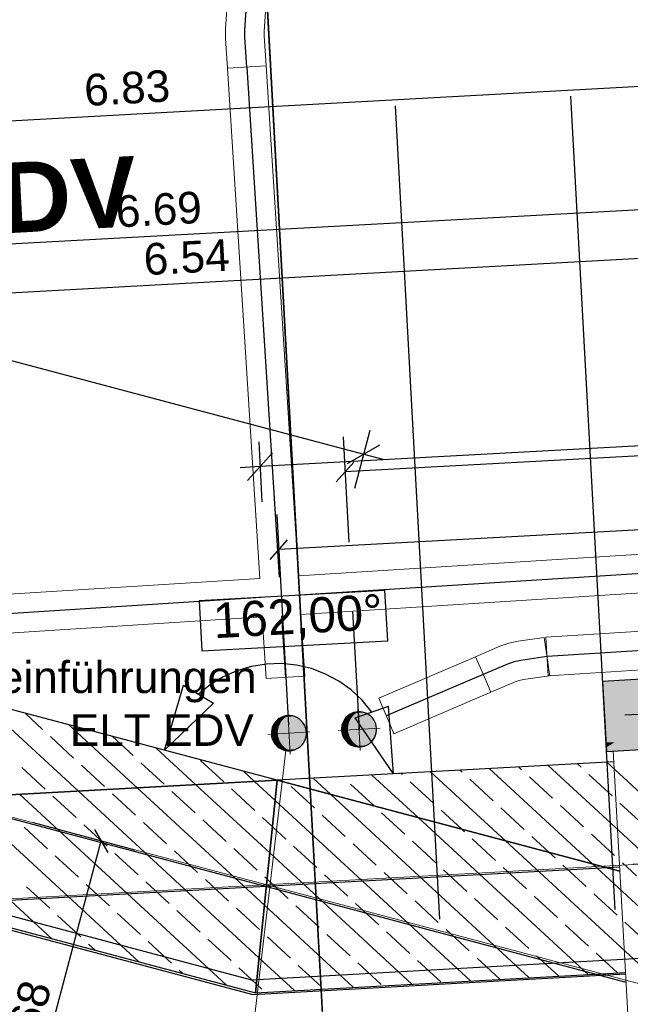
# Model space of a CAD drawing. Extents: x -779 to 790, y -208 to 633.
# Tile 55 of 232: x -31 to 4, y -78 to -22. Entities that reach past the tile are written whole.
import ezdxf
from ezdxf.lldxf.tags import DXFTag

# ---------------------------------------------------------------- set-up
doc = ezdxf.new("R2010")
doc.units = 0
doc.layers.get('0').update_dxf_attribs({"lineweight": 25})
for name, color, linetype, lineweight, true_color in [('01AFU Allgemein Bemaßung-A07F5V4RWF', 7, 'Continuous', 25, 0x848484), ('02 Raster Bemaßung', 7, 'Continuous', 25, 0x848484), ('02 Raster Gebäude-A07F5V4QWF', 7, 'Continuous', 25, 0x848484), ('20 Bodenplatte-A07F5V4PWF', 7, 'Continuous', 25, 0x848484), ('20 Fundament-A07F5V4OWF', 7, 'Continuous', 25, 0x848484), ('20 Räume Innen', 9, 'Continuous', 25, 0x808080), ('60 Stützwände', 9, 'Continuous', 25, 0x808080), ('ELT Leerrohre', 1, 'Continuous', 35, 0xff0000), ('S_Mass', 150, 'Continuous', 25, 0x007fff)]:
    doc.layers.add(name, color=color, linetype=linetype, lineweight=lineweight, true_color=true_color)
for name, color, linetype, lineweight in [('02 Raster Gebäude-A07F5V53WF', 7, 'Continuous', 13), ('SC_Deckendurchbruch', 7, 'Continuous', 25), ('SC_Mass', 7, 'Continuous', 25)]:
    doc.layers.add(name, color=color, linetype=linetype, lineweight=lineweight)
doc.styles.get("Standard").update_dxf_attribs({"font": 'arial.ttf'})
tags = doc.linetypes.add('Raster-A07F5V4TWF', pattern=[0.2, 0.1, -0.05, 0, -0.05]).pattern_tags.tags
tags[10:11] = [DXFTag(74, 4), DXFTag(75, 0), DXFTag(340, '0'), DXFTag(46, 1.0), DXFTag(50, 0.0), DXFTag(44, 0.0), DXFTag(45, 0.0)]
tags[8:9] = [DXFTag(74, 4), DXFTag(75, 0), DXFTag(340, '0'), DXFTag(46, 1.0), DXFTag(50, 0.0), DXFTag(44, 0.0), DXFTag(45, 0.0)]
tags[6:7] = [DXFTag(74, 4), DXFTag(75, 0), DXFTag(340, '0'), DXFTag(46, 1.0), DXFTag(50, 0.0), DXFTag(44, 0.0), DXFTag(45, 0.0)]
tags[4:5] = [DXFTag(74, 4), DXFTag(75, 0), DXFTag(340, '0'), DXFTag(46, 1.0), DXFTag(50, 0.0), DXFTag(44, 0.0), DXFTag(45, 0.0)]
tags = doc.linetypes.add('Raster-A07F5V57WF', pattern=[0.2, 0.1, -0.05, 0, -0.05]).pattern_tags.tags
tags[10:11] = [DXFTag(74, 4), DXFTag(75, 0), DXFTag(340, '0'), DXFTag(46, 1.0), DXFTag(50, 0.0), DXFTag(44, 0.0), DXFTag(45, 0.0)]
tags[8:9] = [DXFTag(74, 4), DXFTag(75, 0), DXFTag(340, '0'), DXFTag(46, 1.0), DXFTag(50, 0.0), DXFTag(44, 0.0), DXFTag(45, 0.0)]
tags[6:7] = [DXFTag(74, 4), DXFTag(75, 0), DXFTag(340, '0'), DXFTag(46, 1.0), DXFTag(50, 0.0), DXFTag(44, 0.0), DXFTag(45, 0.0)]
tags[4:5] = [DXFTag(74, 4), DXFTag(75, 0), DXFTag(340, '0'), DXFTag(46, 1.0), DXFTag(50, 0.0), DXFTag(44, 0.0), DXFTag(45, 0.0)]
tags = doc.linetypes.add('STRICHPUNKT2', pattern=[12.7, 6.35, -3.175, 0, -3.175]).pattern_tags.tags
tags[10:11] = [DXFTag(74, 4), DXFTag(75, 0), DXFTag(340, '0'), DXFTag(46, 0.0), DXFTag(50, 0.0), DXFTag(44, 0.0), DXFTag(45, 0.0)]
tags[8:9] = [DXFTag(74, 4), DXFTag(75, 0), DXFTag(340, '0'), DXFTag(46, 0.0), DXFTag(50, 0.0), DXFTag(44, 0.0), DXFTag(45, 0.0)]
tags[6:7] = [DXFTag(74, 4), DXFTag(75, 0), DXFTag(340, '0'), DXFTag(46, 0.0), DXFTag(50, 0.0), DXFTag(44, 0.0), DXFTag(45, 0.0)]
tags[4:5] = [DXFTag(74, 4), DXFTag(75, 0), DXFTag(340, '0'), DXFTag(46, 0.0), DXFTag(50, 0.0), DXFTag(44, 0.0), DXFTag(45, 0.0)]
tags = doc.linetypes.add('Wipeout_Contour-A07F5V4SWF', pattern=[1, 0, -1]).pattern_tags.tags
tags[6:7] = [DXFTag(74, 4), DXFTag(75, 0), DXFTag(340, '0'), DXFTag(46, 1.0), DXFTag(50, 0.0), DXFTag(44, 0.0), DXFTag(45, 0.0)]
tags[4:5] = [DXFTag(74, 4), DXFTag(75, 0), DXFTag(340, '0'), DXFTag(46, 1.0), DXFTag(50, 0.0), DXFTag(44, 0.0), DXFTag(45, 0.0)]

# ---------------------------------------------------------------- blocks, each defined once
blk = doc.blocks.new('Referenz-A07F5V4VWF', base_point=(-401.415, -176.34))
at = {"color": 0, "linetype": 'ByBlock', "lineweight": -2, "ltscale": 12.5}
for p, q in [((-16.164, -65.268), (-146.682, -30.614)), ((-153.091, -41.328), (-17.544, -77.463)), ((3.005, -64.219), (-16.164, -65.268)), ((-54.939, -67.39), (-16.164, -65.268)), ((-16.164, -65.268), (-54.939, -67.39)), ((-16.164, -65.268), (-17.407, -77.356)), ((-17.407, -77.356), (-16.164, -65.268)), ((3.346, -70.449), (-16.164, -65.268)), ((-16.164, -65.268), (3.346, -70.449)), ((-54.939, -67.39), (-17.407, -77.356)), ((-17.544, -77.463), (3.666, -76.291)), ((-17.407, -77.356), (3.661, -76.203))]:
    blk.add_line(p, q, dxfattribs=at)
at = {"layer": '01AFU Allgemein Bemaßung-A07F5V4RWF', "color": 0, "lineweight": -2}
for p, q in [((-141.755, -12.056), (-11.237, -46.71)), ((34.644, -44.592), (-17.141, -47.426)), ((-11.75, -48.644), (-10.876, -45.351)), ((-17.218, -46.022), (-17.031, -49.423)), ((-12.154, -47.243), (-10.319, -46.178)), ((-16.433, -46.636), (-17.849, -48.216)), ((-11.237, -46.71), (-10.149, -46.999)), ((-17.141, -47.426), (-18.264, -47.487))]:
    blk.add_line(p, q, dxfattribs=at)
at = {"layer": '02 Raster Bemaßung', "color": 0, "linetype": 'Wipeout_Contour-A07F5V4SWF', "lineweight": -2, "ltscale": 1.625}
for p, q in [((-10.027, -54.477), (-20.605, -55.056)), ((-9.871, -57.33), (-10.027, -54.477)), ((-20.605, -55.056), (-20.449, -57.909)), ((-20.449, -57.909), (-9.871, -57.33))]:
    blk.add_line(p, q, dxfattribs=at)
at = {"layer": '02 Raster Bemaßung', "color": 0, "lineweight": -2}
for p, q in [((-17.627, -58.791), (-18.454, -59.035)), ((-16.776, -58.656), (-17.627, -58.791)), ((-15.915, -58.633), (-16.776, -58.656)), ((-15.058, -58.721), (-15.915, -58.633)), ((-14.22, -58.919), (-15.058, -58.721)), ((-18.454, -59.035), (-19.241, -59.384)), ((-13.414, -59.224), (-14.22, -58.919)), ((-12.655, -59.631), (-13.414, -59.224)), ((-22.582, -63.564), (-21.504, -59.853)), ((-21.504, -59.853), (-19.793, -60.889)), ((-19.977, -59.832), (-20.649, -60.371)), ((-19.241, -59.384), (-19.977, -59.832)), ((-11.955, -60.133), (-12.655, -59.631)), ((-11.325, -60.721), (-11.955, -60.133)), ((-22.582, -63.564), (-19.793, -60.889)), ((-11.72, -61.719), (-9.834, -61.053)), ((-10.777, -61.386), (-11.325, -60.721)), ((-9.534, -64.905), (-9.834, -61.053)), ((-9.534, -64.905), (-11.72, -61.719))]:
    blk.add_line(p, q, dxfattribs=at)
at = {"layer": '02 Raster Gebäude-A07F5V4QWF', "color": 0, "linetype": 'Raster-A07F5V4TWF', "lineweight": -2, "ltscale": 187.5}
for p, q in [((-27.967, 184.121), (-11.102, -124.094)), ((-160.157, -33.245), (3.691, -76.749)), ((3.333, -70.211), (-212.21, -82.005))]:
    blk.add_line(p, q, dxfattribs=at)
at = {"layer": '20 Bodenplatte-A07F5V4PWF', "color": 0, "lineweight": -2}
for p, q in [((-153.091, -41.328), (-17.544, -77.463)), ((-17.544, -77.463), (3.666, -76.291))]:
    blk.add_line(p, q, dxfattribs=at)
at = {"layer": '20 Fundament-A07F5V4OWF', "color": 0, "lineweight": -2}
for p, q in [((-16.164, -65.268), (-146.682, -30.614)), ((-131.2, -47.142), (-17.407, -77.356)), ((-27.484, -65.888), (-33.005, -60.797)), ((-29.519, -62.378), (-30.519, -61.457)), ((-24.142, -65.705), (-28.032, -62.117)), ((-27.755, -64.006), (-29.078, -62.785)), ((-24.363, -63.868), (-25.546, -62.777)), ((-20.799, -65.522), (-23.06, -63.437)), ((-25.99, -65.633), (-27.314, -64.412)), ((-22.598, -65.495), (-23.922, -64.275)), ((-19.207, -65.358), (-20.53, -64.138)), ((3.005, -64.219), (-16.164, -65.268)), ((6.776, -71.359), (-0.745, -64.424)), ((1.144, -64.533), (0.926, -64.333)), ((11.748, -72.679), (2.598, -64.241)), ((-29.382, -65.77), (-30.705, -64.55)), ((-17.457, -65.339), (-18.087, -64.758)), ((-8.142, -67.398), (-10.772, -64.973)), ((-9.031, -64.946), (-9.101, -64.882)), ((-3.17, -68.719), (-7.43, -64.79)), ((-5.64, -64.808), (-5.758, -64.699)), ((1.803, -70.039), (-4.087, -64.607)), ((-2.248, -64.671), (-2.416, -64.516)), ((2.908, -66.161), (1.585, -64.94)), ((-16.589, -69.404), (-20.799, -65.522)), ((-16.283, -66.422), (-17.457, -65.339)), ((-13.115, -66.078), (-14.114, -65.156)), ((-12.423, -65.083), (-12.443, -65.065)), ((-10.659, -66.71), (-11.982, -65.49)), ((-7.267, -66.573), (-8.59, -65.352)), ((-3.875, -66.435), (-5.198, -65.215)), ((-0.483, -66.298), (-1.807, -65.078)), ((-19.066, -76.915), (-30.826, -66.071)), ((-17.202, -75.369), (-27.484, -65.888)), ((-24.226, -67.26), (-25.549, -66.04)), ((-16.896, -72.386), (-24.142, -65.705)), ((-20.834, -67.123), (-22.157, -65.902)), ((-17.442, -66.985), (-18.766, -65.765)), ((-14.05, -66.848), (-15.374, -65.627)), ((-1.81, -76.502), (-13.115, -66.078)), ((-29.011, -74.275), (-37.511, -66.437)), ((-24.039, -75.595), (-34.169, -66.254)), ((-27.617, -67.397), (-28.941, -66.177)), ((-5.153, -76.685), (-16.283, -66.422)), ((4.673, -67.788), (3.35, -66.567)), ((-8.894, -68.337), (-10.217, -67.117)), ((-5.656, -68.058), (-6.826, -66.98)), ((-2.11, -68.063), (-3.434, -66.842)), ((1.281, -67.925), (-0.042, -66.705)), ((-22.461, -68.887), (-23.785, -67.667)), ((-19.069, -68.75), (-20.393, -67.529)), ((-16.436, -67.913), (-17.001, -67.392)), ((-12.286, -68.475), (-13.609, -67.254)), ((1.532, -76.319), (-8.142, -67.398)), ((-29.245, -69.162), (-30.568, -67.942)), ((-25.853, -69.025), (-27.176, -67.804)), ((-15.678, -68.612), (-16.436, -67.913)), ((-5.502, -68.2), (-5.656, -68.058)), ((3.046, -69.552), (1.722, -68.332)), ((-10.521, -70.102), (-11.845, -68.882)), ((-7.129, -69.965), (-8.453, -68.744)), ((-3.738, -69.827), (-5.061, -68.607)), ((4.875, -76.136), (-3.17, -68.719)), ((-0.683, -69.379), (-1.669, -68.469)), ((-24.088, -70.652), (-25.412, -69.431)), ((-20.696, -70.514), (-22.02, -69.294)), ((-17.305, -70.377), (-18.628, -69.156)), ((-8.495, -76.868), (-16.589, -69.404)), ((-13.913, -70.239), (-15.236, -69.019)), ((-0.346, -69.69), (-0.683, -69.379)), ((-27.48, -70.789), (-28.803, -69.569)), ((4.289, -70.699), (3.487, -69.959)), ((-8.757, -71.729), (-10.08, -70.509)), ((-5.365, -71.592), (-6.688, -70.371)), ((-1.973, -71.454), (-3.296, -70.234)), ((1.419, -71.317), (0.095, -70.097)), ((8.217, -75.953), (1.803, -70.039)), ((-22.324, -72.279), (-23.647, -71.058)), ((-18.932, -72.141), (-20.255, -70.921)), ((-16.743, -70.895), (-16.864, -70.784)), ((-15.54, -72.004), (-16.743, -70.895)), ((-12.148, -71.867), (-13.472, -70.646)), ((-29.107, -72.554), (-30.431, -71.333)), ((-25.715, -72.416), (-27.039, -71.196)), ((-6.992, -73.356), (-8.315, -72.136)), ((-3.6, -73.219), (-4.924, -71.999)), ((-0.208, -73.082), (-1.532, -71.861)), ((3.183, -72.944), (1.86, -71.724)), ((-23.951, -74.043), (-25.274, -72.823)), ((-20.559, -73.906), (-21.883, -72.686)), ((-17.167, -73.769), (-18.491, -72.548)), ((-11.837, -77.051), (-16.896, -72.386)), ((-13.776, -73.631), (-15.099, -72.411)), ((-10.384, -73.494), (-11.707, -72.273)), ((-27.343, -74.181), (-28.666, -72.96)), ((4.948, -74.571), (3.624, -73.351)), ((-8.619, -75.121), (-9.943, -73.901)), ((-5.227, -74.984), (-6.551, -73.763)), ((-1.836, -74.846), (-3.159, -73.626)), ((1.556, -74.709), (0.233, -73.488)), ((-22.186, -75.671), (-23.51, -74.45)), ((-18.794, -75.533), (-20.118, -74.313)), ((-15.403, -75.396), (-16.726, -74.175)), ((-12.011, -75.258), (-13.334, -74.038)), ((-26.525, -74.935), (-26.901, -74.588)), ((-15.18, -77.234), (-17.202, -75.369)), ((-6.855, -76.748), (-8.178, -75.528)), ((-3.481, -76.594), (-4.786, -75.39)), ((-0.139, -76.411), (-1.394, -75.253)), ((3.203, -76.228), (1.997, -75.116)), ((-21.553, -76.255), (-21.745, -76.077)), ((-17.356, -76.86), (-18.353, -75.94)), ((-13.638, -77.023), (-14.962, -75.803)), ((-10.246, -76.886), (-11.57, -75.665)), ((-17.407, -77.356), (3.661, -76.203)), ((-17.03, -77.16), (-17.356, -76.86))]:
    blk.add_line(p, q, dxfattribs=at)
at = {"layer": '02 Raster Bemaßung', "color": 0, "linetype": 'ByBlock', "lineweight": -2, "ltscale": 1.625, "insert": (-19.864, -55.194), "char_height": 2.00026, "attachment_point": 1, "rotation": 3.132}
blk.add_mtext('{\\fArial;162,00°}', dxfattribs=at)
blk = doc.blocks.new('Referenz-A07F5V59WF', base_point=(-759.499, -206.186))
at = {"layer": '02 Raster Gebäude-A07F5V53WF', "color": 0, "linetype": 'Raster-A07F5V57WF', "ltscale": 117.000008}
for p, q in [((-27.986, 184.169), (-11.121, -123.987)), ((-285.681, 0.171), (159.608, -118.052)), ((435.098, -46.482), (-278.836, -85.556))]:
    blk.add_line(p, q, dxfattribs=at)
at = {"layer": '60 Stützwände', "color": 0, "linetype": 'Continuous', "lineweight": -2, "ltscale": 225.000015}
for p, q in [((-160.303, -38.576), (-17.628, -76.628)), ((-17.628, -76.628), (104.425, -69.845))]:
    blk.add_line(p, q, dxfattribs=at)
at = {"layer": '20 Räume Innen', "color": 0, "linetype": 'Continuous', "lineweight": -2, "ltscale": 225.000015, "insert": (-35.756, -30.371), "char_height": 3.99976, "attachment_point": 1, "rotation": 3.1327}
blk.add_mtext('{\\fArial|b1|i0;EDV}', dxfattribs=at)
blk = doc.blocks.new('Maß-A07F5V95WF', base_point=(3.634, -70.353))
at = {"color": 0, "linetype": 'ByBlock', "lineweight": -2, "ltscale": 0.25}
for p, q in [((7.069, -60.853), (8.186, -61.854)), ((9.625, -61.244), (3.634, -61.572)), ((8.093, -69.852), (7.628, -61.354)), ((7.534, -69.352), (8.651, -70.353)), ((10.09, -69.743), (4.099, -70.071))]:
    blk.add_line(p, q, dxfattribs=at)
at = {"color": 0, "linetype": 'ByBlock', "lineweight": -2, "ltscale": 0.25, "insert": (10.59, -66.39), "char_height": 1.8, "attachment_point": 1, "rotation": 273.1327}
blk.add_mtext('{\\fArial;50}', dxfattribs=at)
blk = doc.blocks.new('Maß-A07F5V9PWF', base_point=(-12.806, -51.723))
at = {"color": 0, "linetype": 'ByBlock', "lineweight": -2, "ltscale": 0.25}
for p, q in [((44.476, -42.618), (44.803, -48.609)), ((44.084, -45.174), (45.085, -44.057)), ((44.585, -44.615), (-12.306, -47.729)), ((-12.415, -45.732), (-12.087, -51.723)), ((-12.806, -48.287), (-11.805, -47.17))]:
    blk.add_line(p, q, dxfattribs=at)
at = {"color": 0, "linetype": 'ByBlock', "lineweight": -2, "ltscale": 0.25, "insert": (13.65, -43.905), "char_height": 1.8, "attachment_point": 1, "rotation": 3.1327}
blk.add_mtext('{\\fArial;2.85}', dxfattribs=at)
blk = doc.blocks.new('Maß-A07F5V9RWF', base_point=(-16.571, -62.126))
at = {"color": 0, "linetype": 'ByBlock', "lineweight": -2, "ltscale": 0.25}
for p, q in [((44.705, -46.812), (45.361, -58.794)), ((44.314, -49.367), (45.315, -48.25)), ((44.814, -48.809), (-16.07, -52.141)), ((-16.18, -50.144), (-15.524, -62.126)), ((-16.571, -52.7), (-15.57, -51.583))]:
    blk.add_line(p, q, dxfattribs=at)
at = {"color": 0, "linetype": 'ByBlock', "lineweight": -2, "ltscale": 0.25, "insert": (11.901, -48.207), "char_height": 1.8, "attachment_point": 1, "rotation": 3.1327}
blk.add_mtext('{\\fArial;3.05}', dxfattribs=at)
blk = doc.blocks.new('Maß-A07F5VABWF', base_point=(-33.512, -82.421))
at = {"color": 0, "linetype": 'ByBlock', "lineweight": -2, "ltscale": 0.25}
for p, q in [((-24.249, -69.238), (-30.048, -67.699)), ((-26.559, -68.077), (-25.806, -69.374)), ((-29.646, -81.773), (-26.182, -68.725)), ((-27.713, -82.286), (-33.512, -80.746)), ((-30.023, -81.124), (-29.27, -82.421))]:
    blk.add_line(p, q, dxfattribs=at)
at = {"color": 0, "linetype": 'ByBlock', "lineweight": -2, "ltscale": 0.25, "insert": (-31.457, -79.221), "char_height": 1.8, "attachment_point": 1, "rotation": 75.1311}
blk.add_mtext('{\\fArial;68}', dxfattribs=at)
blk = doc.blocks.new('Maß-A07F5VARWF', base_point=(-87.174, -46.037))
at = {"color": 0, "linetype": 'ByBlock', "lineweight": -2, "ltscale": 0.25}
blk.add_line((43.973, -33.432), (-86.673, -40.582), dxfattribs=at)
at = {"color": 0, "linetype": 'ByBlock', "lineweight": -2, "ltscale": 0.25, "insert": (-23.816, -34.738), "char_height": 1.8, "attachment_point": 1, "rotation": 3.1327}
blk.add_mtext('{\\fArial;6.54}', dxfattribs=at)
blk = doc.blocks.new('Maß-A07F5VATWF', base_point=(-90.176, -45.267))
at = {"color": 0, "linetype": 'ByBlock', "lineweight": -2, "ltscale": 0.25}
blk.add_line((-89.675, -37.942), (43.82, -30.636), dxfattribs=at)
at = {"color": 0, "linetype": 'ByBlock', "lineweight": -2, "ltscale": 0.25, "insert": (-25.398, -32.021), "char_height": 1.8, "attachment_point": 1, "rotation": 3.1327}
blk.add_mtext('{\\fArial;6.69}', dxfattribs=at)
blk = doc.blocks.new('Maß-A07F5VAVWF', base_point=(-93.407, -44.498))
at = {"color": 0, "linetype": 'ByBlock', "lineweight": -2, "ltscale": 0.25}
blk.add_line((-92.907, -31.109), (43.437, -23.646), dxfattribs=at)
at = {"color": 0, "linetype": 'ByBlock', "lineweight": -2, "ltscale": 0.25, "insert": (-27.204, -25.109), "char_height": 1.8, "attachment_point": 1, "rotation": 3.1327}
blk.add_mtext('{\\fArial;6.83}', dxfattribs=at)

msp = doc.modelspace()

# ---------------------------------------------------------------- linework, layer by layer
at = {"color": 8, "lineweight": 25, "ltscale": 0.25, "true_color": 0x808080}
for p, q in [((0.528, -26.348), (3.061, -72.631)), ((-9.457, -26.894), (-6.924, -73.178))]:
    msp.add_line(p, q, dxfattribs=at)
at = {"layer": 'ELT Leerrohre', "color": 1, "lineweight": 13, "true_color": 0xff0000}
for p, q in [((-18.989, -20.822), (-19.104, -22.522)), ((-16.909, -22.67), (-16.794, -20.97)), ((-19.113, -22.79), (-19.104, -22.522)), ((-19.105, -23.058), (-19.113, -22.79)), ((-16.913, -22.794), (-16.909, -22.67)), ((-16.909, -22.919), (-16.913, -22.794)), ((-16.801, -24.619), (-16.909, -22.919)), ((-19.105, -23.058), (-18.997, -24.759)), ((-17.444, -24.66), (-16.801, -24.619)), ((-16.801, -24.619), (-17.444, -24.66)), ((-14.957, -53.644), (-16.801, -24.619)), ((-18.997, -24.759), (-18.353, -24.718)), ((-18.353, -24.718), (-18.997, -24.759)), ((-18.997, -24.759), (-17.153, -53.783)), ((-18.353, -24.718), (-17.444, -24.66)), ((-17.444, -24.66), (-18.353, -24.718)), ((30.61, -50.747), (-14.959, -53.642)), ((-14.819, -55.838), (30.672, -52.948)), ((-17.151, -53.782), (-43.039, -55.426)), ((30.734, -55.129), (-0.873, -57.137)), ((-42.9, -57.622), (-17.012, -55.977)), ((-17.013, -55.976), (-16.79, -59.489)), ((-14.595, -59.349), (-14.818, -55.836)), ((-0.832, -57.78), (-0.873, -57.137)), ((-3.484, -57.649), (-4.869, -58.241)), ((-2.978, -57.471), (-3.484, -57.649)), ((-2.453, -57.361), (-2.978, -57.471)), ((-0.962, -57.147), (-2.453, -57.361)), ((-0.871, -57.785), (-0.962, -57.147)), ((-0.7, -59.331), (30.797, -57.33)), ((-4.869, -58.241), (-10.386, -60.599)), ((-4.615, -58.834), (-4.869, -58.241)), ((-4.615, -58.834), (-4.869, -58.241)), ((-0.742, -58.687), (-0.871, -57.785)), ((-0.774, -58.69), (-0.832, -57.78)), ((-0.755, -59.001), (-0.774, -58.69)), ((-0.697, -59.002), (-0.742, -58.687)), ((-14.595, -59.349), (-15.238, -59.39)), ((-4.257, -59.672), (-4.615, -58.834)), ((-4.257, -59.672), (-4.615, -58.834)), ((-2.141, -59.538), (-0.663, -59.327)), ((-0.734, -59.333), (-0.753, -59.025)), ((-0.651, -59.325), (-0.695, -59.013)), ((-16.147, -59.448), (-16.79, -59.489)), ((-15.238, -59.39), (-16.147, -59.448)), ((-4.004, -60.264), (-4.257, -59.672)), ((-4.004, -60.264), (-4.257, -59.672)), ((-4.004, -60.264), (-2.619, -59.672)), ((-2.385, -59.59), (-2.619, -59.672)), ((-2.141, -59.538), (-2.385, -59.59)), ((-9.521, -62.622), (-4.004, -60.264)), ((-10.133, -61.192), (-10.386, -60.599)), ((-9.774, -62.03), (-10.133, -61.192)), ((-9.521, -62.622), (-9.774, -62.03)), ((2.972, -63.611), (3.908, -63.56)), ((2.972, -63.611), (8.437, -163.462)), ((3.908, -63.56), (5.231, -63.488))]:
    msp.add_line(p, q, dxfattribs=at)
at = {"layer": 'ELT Leerrohre', "color": 1, "linetype": 'STRICHPUNKT2', "lineweight": 25, "ltscale": 0.25, "true_color": 0xff0000}
for p, q in [((-18.006, -22.596), (-17.891, -20.896)), ((-18.013, -22.792), (-18.006, -22.596)), ((-18.007, -22.988), (-18.013, -22.792)), ((-17.899, -24.689), (-18.007, -22.988)), ((-17.899, -24.689), (-16.055, -53.712)), ((30.64, -51.848), (-14.887, -54.74)), ((-17.083, -54.879), (-42.958, -56.523)), ((-15.915, -55.907), (-15.692, -59.419)), ((30.764, -56.23), (-0.803, -58.235)), ((-0.806, -58.236), (-2.297, -58.45)), ((-3.051, -58.661), (-4.436, -59.253)), ((-2.681, -58.53), (-3.051, -58.661)), ((-2.297, -58.45), (-2.681, -58.53)), ((-4.436, -59.253), (-9.953, -61.611))]:
    msp.add_line(p, q, dxfattribs=at)
at = {"layer": 'ELT Leerrohre', "color": 1, "lineweight": 13, "ltscale": 0.13, "true_color": 0xff0000}
msp.add_line((-18.362, -86.491), (-15.675, -63.571), dxfattribs=at)
at = {"layer": 'S_Mass', "ltscale": 0.25}
msp.add_line((-11.872, -55.651), (-11.504, -62.372), dxfattribs=at)
at = {"layer": 'SC_Deckendurchbruch'}
for p, q in [((6.344, -59.417), (2.35, -59.643)), ((2.35, -59.643), (2.577, -63.637)), ((-15.685, -61.608), (-15.812, -61.641)), ((-15.556, -61.592), (-15.685, -61.608)), ((-15.425, -61.593), (-15.556, -61.592)), ((-15.295, -61.611), (-15.425, -61.593)), ((-15.169, -61.646), (-15.295, -61.611)), ((-12.157, -61.614), (-12.251, -61.706)), ((-12.053, -61.536), (-12.157, -61.614)), ((-11.939, -61.471), (-12.053, -61.536)), ((-11.818, -61.422), (-11.939, -61.471)), ((-11.691, -61.389), (-11.818, -61.422)), ((-11.562, -61.373), (-11.691, -61.389)), ((-11.431, -61.374), (-11.562, -61.373)), ((-11.301, -61.392), (-11.431, -61.374)), ((-11.175, -61.427), (-11.301, -61.392)), ((-11.055, -61.478), (-11.175, -61.427)), ((-10.942, -61.545), (-11.055, -61.478)), ((-10.839, -61.625), (-10.942, -61.545)), ((-16.392, -62.141), (-16.443, -62.261)), ((-16.325, -62.028), (-16.392, -62.141)), ((-16.245, -61.925), (-16.325, -62.028)), ((-16.151, -61.833), (-16.245, -61.925)), ((-16.047, -61.754), (-16.151, -61.833)), ((-15.933, -61.69), (-16.047, -61.754)), ((-15.812, -61.641), (-15.933, -61.69)), ((-15.049, -61.697), (-15.169, -61.646)), ((-14.936, -61.763), (-15.049, -61.697)), ((-14.833, -61.844), (-14.936, -61.763)), ((-14.741, -61.937), (-14.833, -61.844)), ((-14.662, -62.041), (-14.741, -61.937)), ((-14.598, -62.155), (-14.662, -62.041)), ((-14.549, -62.277), (-14.598, -62.155)), ((-12.483, -62.168), (-12.502, -62.298)), ((-12.449, -62.042), (-12.483, -62.168)), ((-12.398, -61.922), (-12.449, -62.042)), ((-12.331, -61.809), (-12.398, -61.922)), ((-12.251, -61.706), (-12.331, -61.809)), ((-10.747, -61.718), (-10.839, -61.625)), ((-10.668, -61.823), (-10.747, -61.718)), ((-10.604, -61.937), (-10.668, -61.823)), ((-10.555, -62.058), (-10.604, -61.937)), ((-10.522, -62.185), (-10.555, -62.058)), ((-10.506, -62.314), (-10.522, -62.185)), ((-16.496, -62.517), (-16.497, -62.647)), ((-16.497, -62.647), (-16.481, -62.777)), ((-16.477, -62.387), (-16.496, -62.517)), ((-16.443, -62.261), (-16.477, -62.387)), ((-14.516, -62.403), (-14.549, -62.277)), ((-14.519, -62.793), (-14.501, -62.664)), ((-14.5, -62.533), (-14.516, -62.403)), ((-14.501, -62.664), (-14.5, -62.533)), ((-12.502, -62.298), (-12.503, -62.429)), ((-12.503, -62.429), (-12.487, -62.559)), ((-12.487, -62.559), (-12.454, -62.685)), ((-12.454, -62.685), (-12.405, -62.806)), ((-10.611, -62.821), (-10.56, -62.701)), ((-10.56, -62.701), (-10.525, -62.575)), ((-10.525, -62.575), (-10.507, -62.445)), ((-10.507, -62.445), (-10.506, -62.314)), ((-16.481, -62.777), (-16.448, -62.904)), ((-16.448, -62.904), (-16.399, -63.025)), ((-16.399, -63.025), (-16.334, -63.139)), ((-16.334, -63.139), (-16.256, -63.243)), ((-16.256, -63.243), (-16.164, -63.337)), ((-14.845, -63.347), (-14.752, -63.256)), ((-14.752, -63.256), (-14.671, -63.153)), ((-14.671, -63.153), (-14.605, -63.04)), ((-14.605, -63.04), (-14.554, -62.919)), ((-14.554, -62.919), (-14.519, -62.793)), ((-12.405, -62.806), (-12.34, -62.92)), ((-12.34, -62.92), (-12.262, -63.025)), ((-12.262, -63.025), (-12.17, -63.118)), ((-12.17, -63.118), (-12.067, -63.198)), ((-12.067, -63.198), (-11.954, -63.265)), ((-11.954, -63.265), (-11.834, -63.316)), ((-11.191, -63.321), (-11.069, -63.272)), ((-11.069, -63.272), (-10.956, -63.208)), ((-10.956, -63.208), (-10.851, -63.129)), ((-10.851, -63.129), (-10.758, -63.037)), ((-10.758, -63.037), (-10.677, -62.934)), ((-10.677, -62.934), (-10.611, -62.821)), ((-16.164, -63.337), (-16.061, -63.417)), ((-16.061, -63.417), (-15.948, -63.483)), ((-15.948, -63.483), (-15.828, -63.534)), ((-15.828, -63.534), (-15.701, -63.569)), ((-15.701, -63.569), (-15.572, -63.587)), ((-15.572, -63.587), (-15.441, -63.589)), ((-15.441, -63.589), (-15.311, -63.573)), ((-15.311, -63.573), (-15.185, -63.54)), ((-15.185, -63.54), (-15.063, -63.491)), ((-15.063, -63.491), (-14.95, -63.426)), ((-14.95, -63.426), (-14.845, -63.347)), ((-11.834, -63.316), (-11.707, -63.351)), ((-11.707, -63.351), (-11.578, -63.369)), ((-11.578, -63.369), (-11.447, -63.37)), ((-11.447, -63.37), (-11.317, -63.354)), ((-11.317, -63.354), (-11.191, -63.321)), ((2.577, -63.637), (6.57, -63.411))]:
    msp.add_line(p, q, dxfattribs=at)
at = {"layer": 'SC_Deckendurchbruch', "linetype": 'STRICHPUNKT2', "lineweight": 18, "ltscale": 0.18}
for p, q in [((-15.43, -63.788), (-15.567, -61.392)), ((-11.436, -63.57), (-11.573, -61.174)), ((-16.696, -62.659), (-14.3, -62.522)), ((-12.702, -62.44), (-10.306, -62.303))]:
    msp.add_line(p, q, dxfattribs=at)
at = {"layer": 'SC_Deckendurchbruch', "color": 7, "true_color": 0xffffff}
for points in [[(6.357, -59.643), (2.35, -59.643), (6.344, -59.417)], [(2.564, -63.411), (6.357, -59.643), (2.35, -59.643)], [(6.57, -63.411), (2.564, -63.411), (6.357, -59.643)], [(-15.217, -61.631), (-15.78, -61.631), (-15.356, -61.6)], [(-15.78, -61.631), (-15.356, -61.6), (-15.641, -61.6)], [(-15.356, -61.6), (-15.641, -61.6), (-15.498, -61.59)], [(-10.749, -61.717), (-12.26, -61.717), (-10.849, -61.616)], [(-12.26, -61.717), (-10.849, -61.616), (-12.159, -61.616)], [(-10.849, -61.616), (-12.159, -61.616), (-10.964, -61.53)], [(-12.159, -61.616), (-10.964, -61.53), (-12.045, -61.53)], [(-10.964, -61.53), (-12.045, -61.53), (-11.089, -61.462)], [(-12.045, -61.53), (-11.089, -61.462), (-11.92, -61.462)], [(-11.089, -61.462), (-11.92, -61.462), (-11.223, -61.412)], [(-11.92, -61.462), (-11.223, -61.412), (-11.786, -61.412)], [(-11.223, -61.412), (-11.786, -61.412), (-11.362, -61.382)], [(-11.786, -61.412), (-11.362, -61.382), (-11.647, -61.382)], [(-11.362, -61.382), (-11.647, -61.382), (-11.504, -61.372)], [(-14.539, -62.308), (-16.458, -62.308), (-14.589, -62.175)], [(-16.458, -62.308), (-14.589, -62.175), (-16.408, -62.175)], [(-14.589, -62.175), (-16.408, -62.175), (-14.657, -62.05)], [(-16.408, -62.175), (-14.657, -62.05), (-16.34, -62.05)], [(-14.657, -62.05), (-16.34, -62.05), (-14.743, -61.935)], [(-16.34, -62.05), (-14.743, -61.935), (-16.254, -61.935)], [(-14.743, -61.935), (-16.254, -61.935), (-14.843, -61.834)], [(-16.254, -61.935), (-14.843, -61.834), (-16.153, -61.834)], [(-14.843, -61.834), (-16.153, -61.834), (-14.958, -61.749)], [(-16.153, -61.834), (-14.958, -61.749), (-16.039, -61.749)], [(-14.958, -61.749), (-16.039, -61.749), (-15.083, -61.681)], [(-16.039, -61.749), (-15.083, -61.681), (-15.914, -61.681)], [(-15.083, -61.681), (-15.914, -61.681), (-15.217, -61.631)], [(-15.914, -61.681), (-15.217, -61.631), (-15.78, -61.631)], [(-10.514, -62.229), (-12.494, -62.229), (-10.545, -62.09)], [(-12.494, -62.229), (-10.545, -62.09), (-12.464, -62.09)], [(-10.545, -62.09), (-12.464, -62.09), (-10.595, -61.956)], [(-12.464, -62.09), (-10.595, -61.956), (-12.414, -61.956)], [(-10.595, -61.956), (-12.414, -61.956), (-10.663, -61.831)], [(-12.414, -61.956), (-10.663, -61.831), (-12.346, -61.831)], [(-10.663, -61.831), (-12.346, -61.831), (-10.749, -61.717)], [(-12.346, -61.831), (-10.749, -61.717), (-12.26, -61.717)], [(-14.498, -62.59), (-16.498, -62.59), (-14.509, -62.448)], [(-16.498, -62.59), (-14.509, -62.448), (-16.488, -62.448)], [(-16.488, -62.732), (-14.498, -62.59), (-16.498, -62.59)], [(-14.509, -62.448), (-16.488, -62.448), (-14.539, -62.308)], [(-16.488, -62.448), (-14.539, -62.308), (-16.458, -62.308)], [(-14.509, -62.732), (-16.488, -62.732), (-14.498, -62.59)], [(-16.458, -62.872), (-14.509, -62.732), (-16.488, -62.732)], [(-14.539, -62.872), (-16.458, -62.872), (-14.509, -62.732)], [(-10.504, -62.372), (-12.504, -62.372), (-10.514, -62.229)], [(-12.504, -62.372), (-10.514, -62.229), (-12.494, -62.229)], [(-12.494, -62.514), (-10.504, -62.372), (-12.504, -62.372)], [(-10.514, -62.514), (-12.494, -62.514), (-10.504, -62.372)], [(-12.464, -62.653), (-10.514, -62.514), (-12.494, -62.514)], [(-10.545, -62.653), (-12.464, -62.653), (-10.514, -62.514)], [(-12.414, -62.787), (-10.545, -62.653), (-12.464, -62.653)], [(-10.595, -62.787), (-12.414, -62.787), (-10.545, -62.653)], [(-16.408, -63.006), (-14.539, -62.872), (-16.458, -62.872)], [(-14.589, -63.006), (-16.408, -63.006), (-14.539, -62.872)], [(-16.34, -63.131), (-14.589, -63.006), (-16.408, -63.006)], [(-14.657, -63.131), (-16.34, -63.131), (-14.589, -63.006)], [(-16.254, -63.245), (-14.657, -63.131), (-16.34, -63.131)], [(-14.657, -63.131), (-16.34, -63.131), (-14.657, -63.131)], [(-16.34, -63.131), (-14.657, -63.131), (-16.34, -63.131)], [(-14.743, -63.245), (-16.254, -63.245), (-14.657, -63.131)], [(-16.153, -63.346), (-14.743, -63.245), (-16.254, -63.245)], [(-14.843, -63.346), (-16.153, -63.346), (-14.743, -63.245)], [(-12.346, -62.912), (-10.595, -62.787), (-12.414, -62.787)], [(-10.663, -62.912), (-12.346, -62.912), (-10.595, -62.787)], [(-12.26, -63.026), (-10.663, -62.912), (-12.346, -62.912)], [(-10.663, -62.912), (-12.346, -62.912), (-10.663, -62.912)], [(-12.346, -62.912), (-10.663, -62.912), (-12.346, -62.912)], [(-10.749, -63.026), (-12.26, -63.026), (-10.663, -62.912)], [(-12.159, -63.127), (-10.749, -63.026), (-12.26, -63.026)], [(-10.849, -63.127), (-12.159, -63.127), (-10.749, -63.026)], [(-12.045, -63.213), (-10.849, -63.127), (-12.159, -63.127)], [(-10.849, -63.127), (-12.159, -63.127), (-10.849, -63.127)], [(-12.159, -63.127), (-10.849, -63.127), (-12.159, -63.127)], [(-10.964, -63.213), (-12.045, -63.213), (-10.849, -63.127)], [(-11.92, -63.281), (-10.964, -63.213), (-12.045, -63.213)], [(-11.089, -63.281), (-11.92, -63.281), (-10.964, -63.213)], [(-11.786, -63.331), (-11.089, -63.281), (-11.92, -63.281)], [(-11.223, -63.331), (-11.786, -63.331), (-11.089, -63.281)], [(-16.039, -63.431), (-14.843, -63.346), (-16.153, -63.346)], [(-14.958, -63.431), (-16.039, -63.431), (-14.843, -63.346)], [(-15.914, -63.5), (-14.958, -63.431), (-16.039, -63.431)], [(-15.083, -63.5), (-15.914, -63.5), (-14.958, -63.431)], [(-15.78, -63.55), (-15.083, -63.5), (-15.914, -63.5)], [(-15.217, -63.55), (-15.78, -63.55), (-15.083, -63.5)], [(-15.641, -63.58), (-15.217, -63.55), (-15.78, -63.55)], [(-15.356, -63.58), (-15.641, -63.58), (-15.217, -63.55)], [(-15.498, -63.59), (-15.356, -63.58), (-15.641, -63.58)], [(-11.647, -63.361), (-11.223, -63.331), (-11.786, -63.331)], [(-11.362, -63.361), (-11.647, -63.361), (-11.223, -63.331)], [(-11.504, -63.372), (-11.362, -63.361), (-11.647, -63.361)], [(2.577, -63.637), (6.57, -63.411), (2.564, -63.411)]]:
    msp.add_solid(points, dxfattribs=at)
at = {"layer": 'SC_Deckendurchbruch'}
for points in [[(3.048, -63.109), (2.547, -63.109), (2.35, -59.643)], [(-15.624, -61.641), (-15.812, -61.641), (-15.556, -61.592)], [(-11.931, -61.706), (-12.251, -61.706), (-11.788, -61.536)], [(-12.251, -61.706), (-11.788, -61.536), (-12.053, -61.536)], [(-11.788, -61.536), (-12.053, -61.536), (-11.787, -61.534)], [(-12.053, -61.536), (-11.787, -61.534), (-12.051, -61.534)], [(-11.787, -61.534), (-12.051, -61.534), (-11.63, -61.422)], [(-12.051, -61.534), (-11.63, -61.422), (-11.818, -61.422)], [(-11.63, -61.422), (-11.818, -61.422), (-11.562, -61.373)], [(-16.079, -62.216), (-16.418, -62.216), (-16.043, -62.141)], [(-16.418, -62.216), (-16.043, -62.141), (-16.392, -62.141)], [(-16.043, -62.141), (-16.392, -62.141), (-15.959, -61.965)], [(-16.392, -62.141), (-15.959, -61.965), (-16.272, -61.965)], [(-15.959, -61.965), (-16.272, -61.965), (-15.925, -61.925)], [(-16.272, -61.965), (-15.925, -61.925), (-16.245, -61.925)], [(-15.925, -61.925), (-16.245, -61.925), (-15.782, -61.754)], [(-16.245, -61.925), (-15.782, -61.754), (-16.047, -61.754)], [(-15.782, -61.754), (-16.047, -61.754), (-15.781, -61.753)], [(-16.047, -61.754), (-15.781, -61.753), (-16.045, -61.753)], [(-15.781, -61.753), (-16.045, -61.753), (-15.624, -61.641)], [(-16.045, -61.753), (-15.624, -61.641), (-15.812, -61.641)], [(-12.139, -62.269), (-12.491, -62.269), (-12.119, -62.168)], [(-12.491, -62.269), (-12.119, -62.168), (-12.483, -62.168)], [(-12.119, -62.168), (-12.483, -62.168), (-12.085, -61.997)], [(-12.483, -62.168), (-12.085, -61.997), (-12.424, -61.997)], [(-12.085, -61.997), (-12.424, -61.997), (-12.049, -61.922)], [(-12.424, -61.997), (-12.049, -61.922), (-12.398, -61.922)], [(-12.049, -61.922), (-12.398, -61.922), (-11.965, -61.747)], [(-12.398, -61.922), (-11.965, -61.747), (-12.278, -61.747)], [(-11.965, -61.747), (-12.278, -61.747), (-11.931, -61.706)], [(-12.278, -61.747), (-11.931, -61.706), (-12.251, -61.706)], [(-16.124, -62.647), (-16.497, -62.647), (-16.133, -62.488)], [(-16.497, -62.647), (-16.133, -62.488), (-16.485, -62.488)], [(-16.474, -62.764), (-16.124, -62.647), (-16.497, -62.647)], [(-16.133, -62.488), (-16.485, -62.488), (-16.113, -62.387)], [(-16.485, -62.488), (-16.113, -62.387), (-16.477, -62.387)], [(-16.113, -62.387), (-16.477, -62.387), (-16.079, -62.216)], [(-16.477, -62.387), (-16.079, -62.216), (-16.418, -62.216)], [(-16.117, -62.764), (-16.474, -62.764), (-16.124, -62.647)], [(-12.13, -62.429), (-12.503, -62.429), (-12.139, -62.269)], [(-12.503, -62.429), (-12.139, -62.269), (-12.491, -62.269)], [(-12.48, -62.546), (-12.13, -62.429), (-12.503, -62.429)], [(-12.123, -62.546), (-12.48, -62.546), (-12.13, -62.429)], [(-12.454, -62.685), (-12.123, -62.546), (-12.48, -62.546)], [(-12.078, -62.685), (-12.454, -62.685), (-12.123, -62.546)], [(-12.394, -62.81), (-12.078, -62.685), (-12.454, -62.685)], [(-12.039, -62.81), (-12.394, -62.81), (-12.078, -62.685)], [(-16.448, -62.904), (-16.117, -62.764), (-16.474, -62.764)], [(-16.073, -62.904), (-16.448, -62.904), (-16.117, -62.764)], [(-16.388, -63.029), (-16.073, -62.904), (-16.448, -62.904)], [(-16.033, -63.029), (-16.388, -63.029), (-16.073, -62.904)], [(-16.334, -63.139), (-16.033, -63.029), (-16.388, -63.029)], [(-15.963, -63.139), (-16.334, -63.139), (-16.033, -63.029)], [(-16.227, -63.263), (-15.963, -63.139), (-16.334, -63.139)], [(-15.885, -63.263), (-16.227, -63.263), (-15.963, -63.139)], [(-16.164, -63.337), (-15.885, -63.263), (-16.227, -63.263)], [(-15.808, -63.337), (-16.164, -63.337), (-15.885, -63.263)], [(-12.34, -62.92), (-12.039, -62.81), (-12.394, -62.81)], [(-11.969, -62.92), (-12.34, -62.92), (-12.039, -62.81)], [(-12.233, -63.045), (-11.969, -62.92), (-12.34, -62.92)], [(-11.891, -63.045), (-12.233, -63.045), (-11.969, -62.92)], [(-12.17, -63.118), (-11.891, -63.045), (-12.233, -63.045)], [(-11.814, -63.118), (-12.17, -63.118), (-11.891, -63.045)], [(-11.997, -63.235), (-11.814, -63.118), (-12.17, -63.118)], [(-11.69, -63.235), (-11.997, -63.235), (-11.814, -63.118)], [(-11.954, -63.265), (-11.69, -63.235), (-11.997, -63.235)], [(-11.637, -63.265), (-11.954, -63.265), (-11.69, -63.235)], [(-11.707, -63.351), (-11.637, -63.265), (-11.954, -63.265)], [(-11.482, -63.351), (-11.707, -63.351), (-11.637, -63.265)], [(2.564, -63.411), (3.048, -63.109), (2.547, -63.109)], [(6.57, -63.411), (2.564, -63.411), (3.048, -63.109)], [(-15.991, -63.454), (-15.808, -63.337), (-16.164, -63.337)], [(-15.684, -63.454), (-15.991, -63.454), (-15.808, -63.337)], [(-15.948, -63.483), (-15.684, -63.454), (-15.991, -63.454)], [(-15.631, -63.483), (-15.948, -63.483), (-15.684, -63.454)], [(-15.701, -63.569), (-15.631, -63.483), (-15.948, -63.483)], [(-15.476, -63.569), (-15.701, -63.569), (-15.631, -63.483)], [(-15.441, -63.589), (-15.476, -63.569), (-15.701, -63.569)], [(-11.447, -63.37), (-11.482, -63.351), (-11.707, -63.351)], [(2.577, -63.637), (6.57, -63.411), (2.564, -63.411)]]:
    msp.add_solid(points, dxfattribs=at)

# ---------------------------------------------------------------- block references
at = {"color": 8, "lineweight": 25, "ltscale": 1250, "true_color": 0x808080}
msp.add_blockref('Referenz-A07F5V59WF', (-759.499, -206.186), dxfattribs=at)
at = {"color": 8, "lineweight": 25, "ltscale": 12.5, "true_color": 0x808080}
msp.add_blockref('Referenz-A07F5V4VWF', (-401.415, -176.34), dxfattribs=at)
at = {"layer": 'S_Mass', "ltscale": 0.25}
for name, p in [('Maß-A07F5VAVWF', (-93.407, -44.498)), ('Maß-A07F5VATWF', (-90.176, -45.267)), ('Maß-A07F5VARWF', (-87.174, -46.037)), ('Maß-A07F5V9PWF', (-12.806, -51.723)), ('Maß-A07F5V9RWF', (-16.571, -62.126)), ('Maß-A07F5V95WF', (3.634, -70.353)), ('Maß-A07F5VABWF', (-33.512, -82.421))]:
    msp.add_blockref(name, p, dxfattribs=at)

# ---------------------------------------------------------------- texts
at = {"layer": 'SC_Mass', "ltscale": 0.25, "char_height": 1.8, "attachment_point": 1}
for s, insert in [('{\\fArial;Hauseinführungen}', (-37.886, -58.506)), ('{\\fArial;ELT EDV}', (-27.974, -61.512))]:
    msp.add_mtext(s, dxfattribs=dict(at, insert=insert))

doc.saveas('drawing.dxf')
